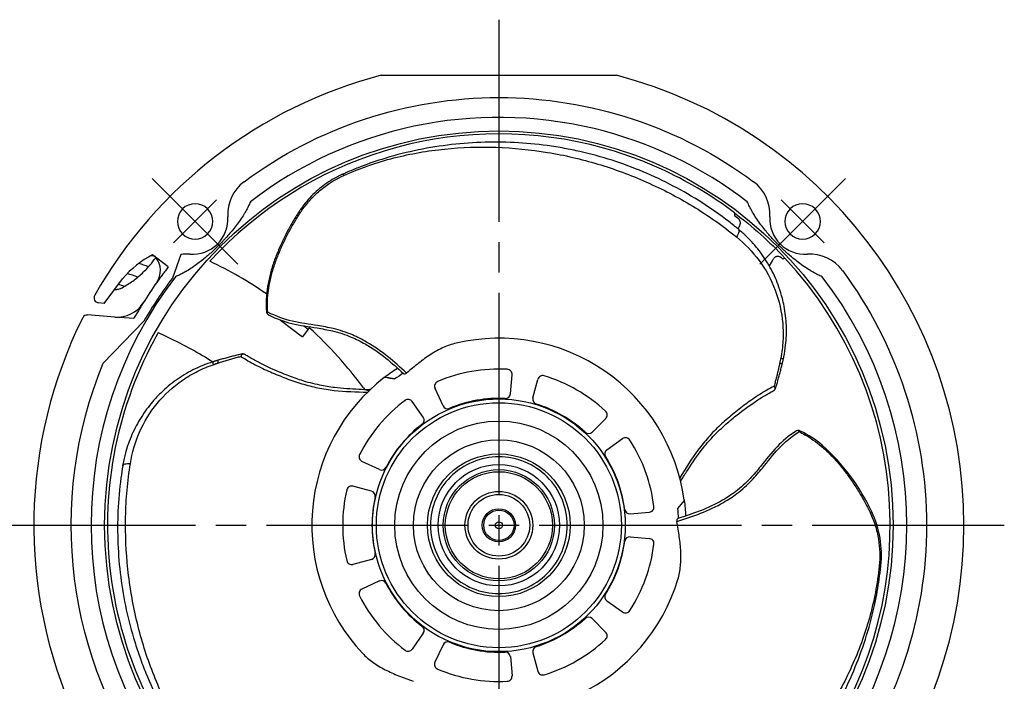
# Model space of a CAD drawing. Header units: millimetres. Extents: x 0 to 420, y 0 to 297.
# Tile 7 of 7: x 263 to 360, y 155 to 221. Entities that reach past the tile are written whole.
import ezdxf

# ---------------------------------------------------------------- set-up
doc = ezdxf.new("R2010")
doc.units = ezdxf.units.MM
doc.linetypes.add('CENTER', pattern=[27, 20, -2, 3, -2])

msp = doc.modelspace()

# ---------------------------------------------------------------- linework, layer by layer
at = {"color": 7, "linetype": 'CENTER'}
for p, q in [((310, 220.683), (310, 120.683)), ((284.19, 196.494), (275.705, 204.98)), ((335.809, 196.494), (344.294, 204.98)), ((282.069, 202.858), (277.826, 198.616)), ((342.173, 198.616), (337.93, 202.858)), ((277.298, 196.234), (275.754, 197.44)), ((273.881, 191.12), (272.022, 191.266)), ((260, 170.683), (360, 170.683))]:
    msp.add_line(p, q, dxfattribs=at)
at = {"color": 7}
for p, q in [((298.349, 215.183), (321.651, 215.183)), ((333.695, 201.001), (333.32, 201.29)), ((278.556, 197.458), (277.714, 195.135)), ((338.077, 196.995), (337.963, 197.116)), ((270.965, 192.63), (272.775, 195.067)), ((271.986, 194.004), (272.223, 194)), ((270.965, 192.63), (270.404, 192.684)), ((272.022, 191.266), (269.317, 191.479)), ((288.396, 190.979), (290.564, 189.315)), ((274.892, 190.874), (270.855, 186.719)), ((291.25, 190.21), (290.565, 189.314)), ((290.706, 190.404), (291.143, 190.069)), ((298.657, 185.298), (298.703, 185.334)), ((311.14, 183.671), (311.306, 185.565)), ((313.376, 183.275), (313.868, 185.112)), ((304.49, 182.498), (303.686, 184.222)), ((302.523, 181.365), (301.433, 182.921)), ((319.224, 179.899), (320.568, 181.243)), ((320.682, 178.158), (322.24, 179.249)), ((298.182, 176.192), (296.459, 176.996)), ((297.404, 174.059), (295.568, 174.55)), ((328.328, 173.2), (328.336, 173.141)), ((322.992, 171.813), (324.885, 171.979)), ((322.99, 169.543), (324.885, 169.377)), ((297.404, 167.306), (295.567, 166.814)), ((298.179, 165.172), (296.457, 164.368)), ((320.681, 163.197), (322.238, 162.107)), ((319.22, 161.459), (320.565, 160.114)), ((302.52, 159.999), (301.429, 158.441)), ((304.485, 158.862), (303.682, 157.14)), ((313.372, 158.082), (313.864, 156.246)), ((311.136, 157.69), (311.301, 155.795))]:
    msp.add_line(p, q, dxfattribs=at)
for radius in [38.995, 12.5, 12.118, 10.3, 8.446, 7.054, 6, 5.5, 5.3, 3.35, 3.05, 1.641, 1.5, 0.35]:
    msp.add_circle((310, 170.683), radius, dxfattribs=at)
for centre, radius, start, end in [((310, 170.683), 46, 104.67207, 150.36517), ((310, 170.683), 46, 284.67207, 75.32793), ((310, 170.683), 40.342, 76.5, 127.52901), ((310, 170.683), 40.342, 52.47087, 76.5), ((310, 170.683), 38.712, 76.5, 137.5962), ((287.186, 201.45), 4, 126.5586, 183.56923), ((332.814, 201.45), 4, 356.43077, 53.4414), ((279.948, 200.735), 1.75, 135, 315), ((279.948, 200.735), 1.75, 315, 135), ((340.052, 200.735), 1.75, 45, 225), ((340.052, 200.735), 1.75, 225, 45), ((279.7, 200.983), 3.5, 265.82081, 3.56923), ((340.3, 200.983), 3.5, 176.43077, 273.56923), ((338.123, 197.973), 0.628, 119.53713, 136.46457), ((280.382, 188.576), 10, 117.56875, 139.52481), ((275.673, 196.827), 0.5, 40.12189, 119.71248), ((274.526, 195.86), 2, 324.63522, 40.12189), ((279.154, 193.503), 4, 85.82081, 98.59927), ((264.223, 160.442), 40.208, 55.44351, 64.68665), ((310, 170.683), 38.712, 322.958, 43.05195), ((340.766, 193.497), 4, 36.5586, 93.56923), ((260.203, 154.325), 44.568, 70.13949, 71.44647), ((310, 170.683), 40.342, 142.47092, 217.52914), ((260.203, 154.325), 43.268, 70.9947, 72.45576), ((310, 170.683), 40.5, 142.86192, 150.09619), ((310, 170.683), 40.342, 322.4709, 37.52914), ((260.203, 154.325), 41.968, 72.29162, 73.17339), ((310, 170.683), 41.5, 144.63522, 148.01201), ((270.452, 193.182), 0.5, 150.36517, 264.5), ((272.257, 194.257), 3, 265.5, 328.01201), ((310, 170.683), 46, 153.50687, 255.32793), ((269.278, 190.98), 0.5, 85.5, 153.50687), ((264.223, 160.442), 40.208, 36.32825, 47.7628), ((310, 170.683), 18.5, 7.81824, 103.18541), ((310, 170.68), 15.45, 86.90374, 113.07913), ((310.808, 185.608), 0.5, 355, 86.90374), ((310, 170.683), 18.5, 127.81824, 223.18541), ((314.351, 184.983), 0.5, 73.07913, 164.99573), ((310, 170.68), 15.45, 46.90374, 73.07913), ((297.019, 184.557), 0.5, 216.32825, 313.0959), ((304.14, 184.433), 0.5, 113.07913, 204.99573), ((301.023, 182.635), 0.5, 35, 126.90374), ((310.003, 170.681), 12.55, 87.19578, 112.81468), ((310.642, 183.715), 0.5, 267.19578, 355), ((313.859, 183.146), 0.5, 164.99573, 252.81468), ((310, 170.68), 15.45, 126.90374, 153.07913), ((304.943, 182.71), 0.5, 204.99573, 292.81468), ((310.003, 170.678), 12.55, 47.19578, 72.81468), ((302.113, 181.078), 0.5, 307.19578, 35), ((320.214, 181.597), 0.5, 315, 46.90374), ((310.002, 170.683), 12.55, 127.19578, 152.81468), ((318.87, 180.253), 0.5, 227.19578, 315), ((322.527, 178.84), 0.5, 33.07913, 124.99573), ((339.619, 179.557), 0.5, 63.77084, 124.54619), ((335.091, 170.367), 10.745, 50.07565, 63.77084), ((310, 170.68), 15.45, 6.90374, 33.07913), ((328.332, 163.372), 20.459, 24.94169, 48.12578), ((296.67, 177.449), 0.5, 153.07913, 244.99573), ((320.969, 177.749), 0.5, 124.99573, 212.81468), ((310.001, 170.677), 12.55, 7.19578, 32.81468), ((298.394, 176.645), 0.5, 244.99573, 332.81468), ((295.439, 174.067), 0.5, 75, 166.90374), ((310, 170.68), 15.45, 166.90374, 193.07913), ((297.275, 173.576), 0.5, 347.19578, 75), ((310, 170.683), 12.55, 167.19578, 192.81468), ((324.842, 172.477), 0.5, 275, 6.90374), ((322.948, 172.311), 0.5, 187.19578, 275), ((337.913, 167.735), 9.932, 353.92325, 25.43018), ((322.946, 169.044), 0.5, 84.99573, 172.81468), ((309.999, 170.677), 12.55, 327.19578, 352.81468), ((310, 170.68), 15.45, 326.90374, 353.07913), ((324.841, 168.879), 0.5, 353.07913, 84.99573), ((297.275, 167.789), 0.5, 284.99573, 12.81468), ((295.438, 167.297), 0.5, 193.07913, 284.99573), ((298.39, 164.718), 0.5, 27.19578, 115), ((309.998, 170.683), 12.55, 207.19578, 232.81468), ((310, 170.683), 18.5, 247.81824, 343.18541), ((296.668, 163.915), 0.5, 115, 206.90374), ((310, 170.68), 15.45, 206.90374, 233.07913), ((320.968, 163.607), 0.5, 147.19578, 235), ((322.524, 162.517), 0.5, 235, 326.90374), ((309.997, 170.678), 12.55, 287.19578, 312.81468), ((318.866, 161.105), 0.5, 44.99573, 132.81468), ((302.11, 160.286), 0.5, 324.99573, 52.81468), ((320.211, 159.76), 0.5, 313.07913, 44.99573), ((304.939, 158.651), 0.5, 67.19578, 155), ((309.997, 170.681), 12.55, 247.19578, 272.81468), ((310, 170.68), 15.45, 286.90374, 313.07913), ((301.019, 158.728), 0.5, 233.07913, 324.99573), ((310.637, 157.646), 0.5, 4.99573, 92.81468), ((313.855, 158.212), 0.5, 107.19578, 195), ((349.585, 167.335), 27.25, 199.12608, 199.12616), ((304.135, 156.928), 0.5, 155, 246.90374), ((310, 170.68), 15.45, 246.90374, 273.07913), ((314.347, 156.376), 0.5, 195, 286.90374), ((310.803, 155.752), 0.5, 273.07913, 4.99573)]:
    msp.add_arc(centre, radius, start, end, dxfattribs=at)
at = {"color": 7, "linetype": 'CENTER'}
for centre, radius, start, end in [((361.202, 132.542), 105.341, 142.79763, 143.83625), ((341.111, 152.169), 77.699, 148.5735, 149.91397)]:
    msp.add_arc(centre, radius, start, end, dxfattribs=at)
at = {"color": 7}
for points, knots in [([(284.803, 204.663), (292.081, 210.059), (300.913, 212.985), (319.087, 212.985), (327.919, 210.059), (335.197, 204.663)], [0.0273231, 0.0273231, 0.0273231, 0.0273231, 0.5, 0.5, 0.9726777, 0.9726777, 0.9726777, 0.9726777]), ([(333.703, 199.958), (333.389, 200.216), (333.072, 200.468), (331.878, 201.387), (330.979, 202.018), (329.143, 203.193), (328.206, 203.736), (326.278, 204.748), (325.287, 205.214), (323.266, 206.061), (322.235, 206.442), (320.145, 207.112), (319.085, 207.402), (317.509, 207.759), (317, 207.864), (315.926, 208.06), (315.361, 208.15), (313.707, 208.375), (312.616, 208.475), (310.422, 208.582), (309.319, 208.587), (307.112, 208.503), (306.008, 208.413), (303.811, 208.138), (302.718, 207.953), (300.554, 207.488), (299.483, 207.209), (297.635, 206.628), (296.856, 206.351), (295.697, 205.894), (295.312, 205.734), (294.808, 205.515), (294.689, 205.463), (294.569, 205.41)], [16.811773, 16.811773, 16.811773, 16.811773, 18.080838, 18.080838, 21.544684, 21.544684, 25.058712, 25.058712, 28.671538, 28.671538, 32.343876, 32.343876, 36.040846, 36.040846, 37.79504, 37.79504, 39.73187, 39.73187, 43.443492, 43.443492, 47.193856, 47.193856, 50.96941, 50.96941, 54.749221, 54.749221, 58.48599, 58.48599, 61.198697, 61.198697, 62.55505, 62.55505, 62.977152, 62.977152, 62.977152, 62.977152]), ([(294.661, 205.277), (295.476, 205.64), (296.297, 205.967), (297.954, 206.546), (298.787, 206.797), (300.453, 207.223), (301.288, 207.4), (302.965, 207.693), (303.806, 207.808), (306.338, 208.065), (308.036, 208.12), (311.433, 208.006), (313.131, 207.838), (316.492, 207.285), (318.155, 206.899), (321.422, 205.919), (323.025, 205.325), (326.158, 203.938), (327.688, 203.145), (329.922, 201.793), (330.658, 201.313), (332.107, 200.295), (332.817, 199.758), (333.513, 199.194)], [0, 0, 0, 0, 0.0625, 0.0625, 0.125, 0.125, 0.1875, 0.1875, 0.25, 0.25, 0.375, 0.375, 0.5, 0.5, 0.625, 0.625, 0.75, 0.75, 0.875, 0.875, 0.9375, 0.9375, 1, 1, 1, 1]), ([(333.32, 201.583), (331.204, 203.18), (328.923, 204.559), (324.129, 206.822), (321.615, 207.707), (319.037, 208.326)], [0, 0, 0, 0, 0.5, 0.5, 1, 1, 1, 1]), ([(294.569, 205.409), (294.536, 205.395), (294.503, 205.38), (294.342, 205.306), (294.215, 205.245), (293.836, 205.051), (293.586, 204.909), (293.094, 204.602), (292.852, 204.436), (292.381, 204.08), (292.151, 203.89), (291.707, 203.488), (291.493, 203.276), (291.084, 202.832), (290.89, 202.601), (290.615, 202.243), (290.526, 202.121), (290.433, 201.988), (290.426, 201.977), (290.418, 201.967)], [62.977152, 62.977152, 62.977152, 62.977152, 63.093245, 63.093245, 63.541032, 63.541032, 64.436607, 64.436607, 65.332181, 65.332181, 66.227755, 66.227755, 67.123329, 67.123329, 68.018903, 68.018903, 68.46669, 68.46669, 68.505388, 68.505388, 68.505388, 68.505388]), ([(290.552, 201.864), (290.814, 202.24), (291.102, 202.602), (291.726, 203.28), (292.061, 203.597), (293.115, 204.463), (293.88, 204.927), (294.661, 205.277)], [0, 0, 0, 0, 0.25, 0.25, 0.5, 0.5, 1, 1, 1, 1]), ([(294.569, 205.41), (294.569, 205.41), (294.569, 205.41), (294.569, 205.41), (294.579, 205.414), (294.6, 205.404), (294.643, 205.343), (294.657, 205.301), (294.661, 205.277), (294.661, 205.277), (294.661, 205.277), (294.661, 205.277)], [-0.000255, -0.000255, -0.000255, -0.000255, -0.000044, -0.000044, -0.000044, 0.499956, 0.499956, 0.999956, 0.999956, 0.999956, 1.000211, 1.000211, 1.000211, 1.000211]), ([(285.425, 202.676), (285.393, 202.6), (285.327, 202.446), (285.217, 202.218), (285.1, 201.99), (284.973, 201.76), (284.838, 201.529), (284.624, 201.182), (284.323, 200.735), (283.922, 200.196), (283.515, 199.693), (283.164, 199.288), (282.884, 198.98), (282.671, 198.753), (282.46, 198.533), (282.318, 198.391), (282.247, 198.321)], [0, 0, 0, 0, 0.047952, 0.096704, 0.146285, 0.196722, 0.248043, 0.300271, 0.430373, 0.555001, 0.677495, 0.786841, 0.842549, 0.896476, 0.948871, 1, 1, 1, 1]), ([(337.667, 198.406), (337.626, 198.447), (337.543, 198.531), (337.419, 198.659), (337.294, 198.79), (337.169, 198.923), (336.968, 199.141), (336.689, 199.455), (336.314, 199.9), (335.915, 200.408), (335.562, 200.903), (335.272, 201.347), (335.027, 201.755), (334.788, 202.195), (334.645, 202.518), (334.575, 202.676)], [0, 0, 0, 0, 0.030885, 0.062187, 0.093964, 0.126272, 0.159164, 0.25228, 0.354104, 0.481665, 0.618582, 0.704991, 0.790951, 0.897899, 1, 1, 1, 1]), ([(290.418, 201.966), (290.359, 201.881), (290.301, 201.795), (290.013, 201.366), (289.795, 201.016), (289.378, 200.309), (289.18, 199.951), (288.804, 199.228), (288.626, 198.862), (288.289, 198.122), (288.13, 197.748), (287.834, 196.99), (287.698, 196.606), (287.456, 195.826), (287.35, 195.431), (287.218, 194.829), (287.179, 194.628), (287.144, 194.425), (287.144, 194.424), (287.144, 194.424)], [68.505388, 68.505388, 68.505388, 68.505388, 68.816958, 68.816958, 70.060093, 70.060093, 71.303228, 71.303228, 72.546363, 72.546363, 73.789497, 73.789497, 75.032632, 75.032632, 76.275767, 76.275767, 76.897334, 76.897334, 76.897859, 76.897859, 76.897859, 76.897859]), ([(287.278, 194.386), (287.278, 194.386), (287.278, 194.386), (287.313, 194.586), (287.353, 194.785), (287.487, 195.379), (287.594, 195.769), (287.837, 196.54), (287.973, 196.92), (288.269, 197.671), (288.428, 198.043), (288.765, 198.777), (288.943, 199.141), (289.319, 199.86), (289.516, 200.216), (289.931, 200.919), (290.149, 201.266), (290.435, 201.694), (290.493, 201.779), (290.552, 201.864)], [68.505326, 68.505326, 68.505326, 68.505326, 68.50585, 68.50585, 69.127418, 69.127418, 70.370552, 70.370552, 71.613687, 71.613687, 72.856822, 72.856822, 74.099957, 74.099957, 75.343092, 75.343092, 76.586226, 76.586226, 76.897859, 76.897859, 76.897859, 76.897859]), ([(290.418, 201.966), (290.417, 201.964), (290.43, 201.948), (290.494, 201.9), (290.533, 201.875), (290.552, 201.864)], [0, 0, 0, 0, 0.5, 0.5, 1, 1, 1, 1]), ([(333.32, 201.583), (333.321, 201.533), (333.324, 201.432), (333.321, 201.338), (333.32, 201.29)], [0, 0, 0, 0, 0.498297, 1, 1, 1, 1]), ([(333.841, 200.387), (333.891, 200.491), (333.903, 200.609), (333.849, 200.831), (333.785, 200.93), (333.695, 201.001)], [0, 0, 0, 0, 0.5, 0.5, 1, 1, 1, 1]), ([(333.703, 199.958), (333.757, 199.914), (333.775, 199.814), (333.705, 199.531), (333.618, 199.354), (333.513, 199.194)], [0, 0, 0, 0, 0.5, 0.5, 1, 1, 1, 1]), ([(338.14, 187.103), (338.148, 187.14), (338.157, 187.178), (338.175, 187.262), (338.184, 187.308), (338.268, 187.727), (338.327, 188.105), (338.44, 189.127), (338.464, 189.778), (338.412, 191.076), (338.338, 191.723), (338.167, 192.617), (338.111, 192.869), (337.952, 193.495), (337.839, 193.867), (337.496, 194.841), (337.237, 195.433), (336.634, 196.57), (336.291, 197.115), (335.531, 198.147), (335.112, 198.634), (334.389, 199.361), (334.101, 199.625), (333.786, 199.889), (333.768, 199.905), (333.734, 199.933), (333.718, 199.946), (333.703, 199.958)], [3.149296, 3.149296, 3.149296, 3.149296, 3.261494, 3.261494, 3.400199, 3.400199, 4.509839, 4.509839, 6.377561, 6.377561, 8.218672, 8.218672, 8.948399, 8.948399, 10.041484, 10.041484, 11.859471, 11.859471, 13.687151, 13.687151, 15.537058, 15.537058, 16.681288, 16.681288, 16.752803, 16.752803, 16.811773, 16.811773, 16.811773, 16.811773]), ([(333.513, 199.194), (334.336, 198.526), (335.093, 197.746), (336.395, 195.984), (336.938, 194.999), (337.735, 192.89), (337.987, 191.766), (338.123, 190.055), (338.13, 189.482), (338.065, 188.341), (337.992, 187.773), (337.882, 187.21)], [0, 0, 0, 0, 0.25, 0.25, 0.5, 0.5, 0.75, 0.75, 0.875, 0.875, 1, 1, 1, 1]), ([(282.247, 198.321), (282.204, 198.278), (282.117, 198.192), (281.984, 198.064), (281.848, 197.935), (281.709, 197.805), (281.567, 197.674), (281.421, 197.543), (281.175, 197.327), (280.817, 197.026), (280.338, 196.647), (279.824, 196.274), (279.328, 195.947), (278.861, 195.672), (278.436, 195.447), (278.149, 195.32), (278.007, 195.258)], [0, 0, 0, 0, 0.032118, 0.064807, 0.098133, 0.132156, 0.166933, 0.202519, 0.238966, 0.346317, 0.463654, 0.587274, 0.714417, 0.812892, 0.908027, 1, 1, 1, 1]), ([(341.993, 195.258), (341.917, 195.29), (341.765, 195.356), (341.539, 195.464), (341.31, 195.581), (341.081, 195.708), (340.717, 195.92), (340.235, 196.231), (339.647, 196.657), (339.1, 197.092), (338.666, 197.464), (338.342, 197.757), (338.109, 197.975), (337.884, 198.19), (337.739, 198.334), (337.667, 198.406)], [0, 0, 0, 0, 0.047839, 0.096627, 0.146392, 0.197161, 0.24896, 0.390603, 0.527915, 0.661309, 0.780304, 0.838026, 0.893706, 0.947603, 1, 1, 1, 1]), ([(272.618, 194.098), (272.972, 194.306), (273.681, 194.723), (274.635, 195.507), (275.441, 196.31), (275.868, 196.894), (276.052, 197.146)], [0, 0, 0, 0, 0.265906, 0.531871, 0.797778, 1, 1, 1, 1]), ([(337.963, 197.116), (337.949, 197.13), (337.92, 197.158), (337.872, 197.194), (337.821, 197.223), (337.748, 197.254), (337.652, 197.276), (337.534, 197.276), (337.421, 197.249), (337.318, 197.196), (337.227, 197.122), (337.184, 197.056), (337.163, 197.023)], [0, 0, 0, 0, 0.065073, 0.128498, 0.191176, 0.25404, 0.380818, 0.506806, 0.627684, 0.75092, 0.875983, 1, 1, 1, 1]), ([(338.077, 196.995), (338.117, 197.018), (338.186, 197.057), (338.258, 197.094), (338.288, 197.11)], [0, 0, 0, 0, 0.585279, 1, 1, 1, 1]), ([(282.607, 196.196), (282.609, 196.198), (282.615, 196.202), (282.62, 196.2), (282.623, 196.199)], [0, 0, 0, 0, 0.495772, 1, 1, 1, 1]), ([(343.979, 195.88), (349.376, 188.603), (352.302, 179.771), (352.302, 161.596), (349.376, 152.764), (343.979, 145.487)], [0.0273224, 0.0273224, 0.0273224, 0.0273224, 0.5, 0.5, 0.9726776, 0.9726776, 0.9726776, 0.9726776]), ([(287.144, 194.424), (287.133, 194.357), (287.122, 194.291), (287.096, 194.117), (287.081, 194.01), (287.054, 193.796), (287.042, 193.688), (287.022, 193.473), (287.013, 193.365), (286.999, 193.148), (286.993, 193.04), (286.986, 192.823), (286.983, 192.714), (286.983, 192.55), (286.983, 192.496), (286.984, 192.437), (286.984, 192.432), (286.984, 192.427)], [76.897859, 76.897859, 76.897859, 76.897859, 77.102453, 77.102453, 77.427396, 77.427396, 77.752339, 77.752339, 78.077282, 78.077282, 78.402226, 78.402226, 78.727169, 78.727169, 78.889641, 78.889641, 78.903681, 78.903681, 78.903681, 78.903681]), ([(287.144, 194.424), (287.143, 194.42), (287.157, 194.411), (287.214, 194.395), (287.252, 194.388), (287.278, 194.386)], [0, 0, 0, 0, 0.5, 0.5, 1, 1, 1, 1]), ([(286.984, 192.427), (286.984, 192.425), (286.996, 192.423), (287.047, 192.42), (287.081, 192.42), (287.106, 192.421)], [0, 0, 0, 0, 0.5, 0.5, 1, 1, 1, 1]), ([(286.984, 192.427), (286.984, 192.396), (286.985, 192.364), (286.987, 192.283), (286.988, 192.233), (286.992, 192.133), (286.994, 192.083), (286.999, 191.982), (287.002, 191.932), (287.006, 191.875), (287.007, 191.868), (287.007, 191.861)], [78.9036813, 78.9036813, 78.9036813, 78.9036813, 78.9975836, 78.9975836, 79.1467225, 79.1467225, 79.2958614, 79.2958614, 79.4450003, 79.4450003, 79.4664657, 79.4664657, 79.4664657, 79.4664657]), ([(287.061, 191.668), (287.07, 191.652), (287.089, 191.618), (287.124, 191.571), (287.166, 191.528), (287.22, 191.484), (287.262, 191.461), (287.288, 191.447)], [0, 0, 0, 0, 0.155333, 0.333841, 0.536169, 0.716413, 1, 1, 1, 1]), ([(300.872, 185.735), (300.254, 186.287), (299.642, 186.856), (298.339, 187.899), (297.651, 188.382), (296.466, 189.064), (295.994, 189.302), (295.205, 189.638), (294.895, 189.755), (294.266, 189.961), (293.947, 190.051), (293.108, 190.251), (292.587, 190.342), (291.229, 190.563), (290.389, 190.674), (288.724, 191.057), (287.916, 191.376), (287.15, 191.75), (287.142, 191.754), (287.134, 191.758)], [-0.028094, -0.028094, -0.028094, -0.028094, 2.507518, 2.507518, 5.044384, 5.044384, 6.629926, 6.629926, 7.620889, 7.620889, 8.611852, 8.611852, 10.197394, 10.197394, 12.73426, 12.73426, 15.350403, 15.350403, 15.378497, 15.378497, 15.378497, 15.378497]), ([(287.288, 191.447), (287.988, 191.114), (288.738, 190.824), (290.342, 190.444), (291.183, 190.329), (292.533, 190.109), (293.049, 190.019), (293.87, 189.826), (294.182, 189.74), (294.796, 189.541), (295.098, 189.428), (295.87, 189.102), (296.332, 188.87), (297.496, 188.204), (298.173, 187.73), (299.419, 186.734), (299.992, 186.211), (300.568, 185.693)], [0.286485, 0.286485, 0.286485, 0.286485, 2.616143, 2.616143, 5.15301, 5.15301, 6.738551, 6.738551, 7.729514, 7.729514, 8.720478, 8.720478, 10.306019, 10.306019, 12.842885, 12.842885, 15.217556, 15.217556, 15.217556, 15.217556]), ([(276.304, 189.741), (276.151, 189.471), (276.002, 189.2), (275.856, 188.927), (273.968, 185.393), (272.633, 181.564), (271.197, 173.679), (271.096, 169.625), (272.137, 161.679), (273.28, 157.788), (276.699, 150.54), (278.976, 147.184), (281.712, 144.256)], [-0.019313, -0.019313, -0.019313, -0.019313, 0, 0, 0, 0.25, 0.25, 0.5, 0.5, 0.75, 0.75, 1, 1, 1, 1]), ([(276.304, 189.741), (276.58, 189.608), (276.856, 189.474), (277.132, 189.341), (277.977, 188.932), (279.539, 188.177), (281.034, 187.287), (281.69, 186.837)], [-0.1381218, -0.1381218, -0.1381218, -0.1381218, 0, 0, 0, 0.423435, 0.7818828, 0.7818828, 0.7818828, 0.7818828]), ([(305.78, 188.696), (305.344, 188.593), (304.919, 188.445), (304.083, 188.068), (303.67, 187.839), (302.852, 187.314), (302.455, 187.023), (301.864, 186.556), (301.668, 186.396), (301.271, 186.07), (301.069, 185.905), (300.872, 185.735)], [0, 0, 0, 0, 0.25, 0.25, 0.5, 0.5, 0.75, 0.75, 0.875, 0.875, 1, 1, 1, 1]), ([(284.547, 187.61), (284.434, 187.584), (284.32, 187.557), (284.059, 187.494), (283.912, 187.458), (283.617, 187.384), (283.47, 187.346), (283.177, 187.269), (283.03, 187.23), (282.738, 187.149), (282.592, 187.108), (282.373, 187.045), (282.3, 187.024), (282.221, 187), (282.215, 186.998), (282.209, 186.996)], [0.21602, 0.21602, 0.21602, 0.21602, 0.564165, 0.564165, 1.018698, 1.018698, 1.473231, 1.473231, 1.927764, 1.927764, 2.382297, 2.382297, 2.609564, 2.609564, 2.629204, 2.629204, 2.629204, 2.629204]), ([(282.244, 186.732), (282.25, 186.734), (282.257, 186.736), (282.336, 186.761), (282.408, 186.784), (282.626, 186.853), (282.772, 186.898), (283.064, 186.986), (283.211, 187.03), (283.507, 187.116), (283.655, 187.159), (283.951, 187.243), (284.099, 187.284), (284.325, 187.346), (284.402, 187.367), (284.479, 187.387)], [0.327598, 0.327598, 0.327598, 0.327598, 0.347237, 0.347237, 0.574504, 0.574504, 1.029037, 1.029037, 1.48357, 1.48357, 1.938104, 1.938104, 2.392637, 2.392637, 2.629204, 2.629204, 2.629204, 2.629204]), ([(284.648, 187.623), (284.639, 187.616), (284.619, 187.601), (284.589, 187.57), (284.556, 187.527), (284.519, 187.467), (284.493, 187.416), (284.479, 187.387)], [0, 0, 0, 0, 0.153984, 0.320376, 0.499621, 0.720911, 1, 1, 1, 1]), ([(284.479, 187.387), (284.934, 187.095), (285.41, 186.819), (286.389, 186.306), (286.892, 186.071), (287.908, 185.625), (288.422, 185.416), (289.456, 185.026), (289.978, 184.846), (291.03, 184.528), (291.561, 184.39), (292.631, 184.169), (293.17, 184.086), (294.795, 183.902), (295.894, 183.866), (296.997, 183.842)], [0, 0, 0, 0, 0.125, 0.125, 0.25, 0.25, 0.375, 0.375, 0.5, 0.5, 0.625, 0.625, 0.75, 0.75, 1, 1, 1, 1]), ([(284.924, 187.548), (284.904, 187.56), (284.866, 187.581), (284.805, 187.603), (284.749, 187.616), (284.697, 187.623), (284.664, 187.623), (284.649, 187.623)], [0, 0, 0, 0, 0.245904, 0.469086, 0.669288, 0.846291, 1, 1, 1, 1]), ([(285.832, 187.003), (285.756, 187.047), (285.576, 187.148), (285.271, 187.329), (285.049, 187.47), (284.924, 187.548)], [0, 0, 0, 0, 0.247824, 0.580457, 1, 1, 1, 1]), ([(337.882, 187.21), (337.879, 187.194), (337.876, 187.178), (337.867, 187.133), (337.861, 187.103), (337.849, 187.044), (337.843, 187.015), (337.831, 186.956), (337.825, 186.926), (337.812, 186.868), (337.806, 186.838), (337.794, 186.779), (337.788, 186.75), (337.78, 186.712), (337.778, 186.705), (337.776, 186.697)], [2.6292045, 2.6292045, 2.6292045, 2.6292045, 2.6778036, 2.6778036, 2.7672701, 2.7672701, 2.8567366, 2.8567366, 2.9462031, 2.9462031, 3.0356695, 3.0356695, 3.125136, 3.125136, 3.1492959, 3.1492959, 3.1492959, 3.1492959]), ([(338.14, 187.103), (338.143, 187.116), (338.121, 187.133), (338.028, 187.172), (337.958, 187.192), (337.882, 187.21)], [0, 0, 0, 0, 0.5, 0.5, 1, 1, 1, 1]), ([(338.023, 186.595), (338.025, 186.603), (338.027, 186.611), (338.036, 186.647), (338.043, 186.677), (338.056, 186.735), (338.063, 186.764), (338.077, 186.822), (338.083, 186.851), (338.097, 186.91), (338.103, 186.939), (338.117, 186.997), (338.123, 187.026), (338.133, 187.071), (338.137, 187.087), (338.14, 187.103)], [2.6292043, 2.6292043, 2.6292043, 2.6292043, 2.6533644, 2.6533644, 2.7428309, 2.7428309, 2.8322974, 2.8322974, 2.9217639, 2.9217639, 3.0112304, 3.0112304, 3.1006969, 3.1006969, 3.1492959, 3.1492959, 3.1492959, 3.1492959]), ([(281.71, 186.844), (281.674, 186.832), (281.637, 186.82), (281.555, 186.794), (281.51, 186.779), (281.105, 186.642), (280.749, 186.505), (279.807, 186.092), (279.231, 185.786), (278.133, 185.093), (277.61, 184.705), (276.922, 184.11), (276.731, 183.935), (276.268, 183.484), (276.003, 183.201), (275.33, 182.417), (274.948, 181.896), (274.264, 180.806), (273.964, 180.237), (273.45, 179.062), (273.238, 178.456), (272.97, 177.466), (272.885, 177.085), (272.814, 176.68), (272.81, 176.656), (272.802, 176.612), (272.799, 176.592), (272.796, 176.573)], [3.149296, 3.149296, 3.149296, 3.149296, 3.261494, 3.261494, 3.400199, 3.400199, 4.509839, 4.509839, 6.377561, 6.377561, 8.218672, 8.218672, 8.948399, 8.948399, 10.041484, 10.041484, 11.859471, 11.859471, 13.687151, 13.687151, 15.537058, 15.537058, 16.681288, 16.681288, 16.752803, 16.752803, 16.811773, 16.811773, 16.811773, 16.811773]), ([(273.553, 176.791), (273.72, 177.837), (274.016, 178.883), (274.892, 180.891), (275.473, 181.854), (276.901, 183.599), (277.748, 184.379), (279.162, 185.353), (279.655, 185.645), (280.676, 186.159), (281.204, 186.38), (281.746, 186.566)], [0, 0, 0, 0, 0.25, 0.25, 0.5, 0.5, 0.75, 0.75, 0.875, 0.875, 1, 1, 1, 1]), ([(281.71, 186.844), (281.698, 186.84), (281.693, 186.812), (281.707, 186.712), (281.724, 186.641), (281.746, 186.566)], [0, 0, 0, 0, 0.5, 0.5, 1, 1, 1, 1]), ([(282.209, 186.996), (282.201, 186.994), (282.193, 186.992), (282.157, 186.981), (282.128, 186.972), (282.071, 186.955), (282.042, 186.946), (281.985, 186.929), (281.956, 186.92), (281.899, 186.903), (281.871, 186.894), (281.814, 186.876), (281.785, 186.867), (281.741, 186.853), (281.725, 186.849), (281.71, 186.844)], [2.6292043, 2.6292043, 2.6292043, 2.6292043, 2.6533644, 2.6533644, 2.7428309, 2.7428309, 2.8322974, 2.8322974, 2.9217639, 2.9217639, 3.0112304, 3.0112304, 3.1006969, 3.1006969, 3.1492959, 3.1492959, 3.1492959, 3.1492959]), ([(281.746, 186.566), (281.762, 186.571), (281.777, 186.577), (281.821, 186.592), (281.85, 186.601), (281.907, 186.621), (281.935, 186.63), (281.992, 186.649), (282.021, 186.659), (282.078, 186.677), (282.106, 186.687), (282.164, 186.706), (282.192, 186.715), (282.229, 186.727), (282.236, 186.729), (282.244, 186.732)], [2.6292045, 2.6292045, 2.6292045, 2.6292045, 2.6778036, 2.6778036, 2.7672701, 2.7672701, 2.8567366, 2.8567366, 2.9462031, 2.9462031, 3.0356695, 3.0356695, 3.125136, 3.125136, 3.1492959, 3.1492959, 3.1492959, 3.1492959]), ([(282.209, 186.996), (282.198, 186.993), (282.194, 186.967), (282.207, 186.871), (282.223, 186.803), (282.244, 186.732)], [0, 0, 0, 0, 0.5, 0.5, 1, 1, 1, 1]), ([(297.238, 184.076), (296.877, 184.087), (296.516, 184.099), (295.344, 184.147), (294.541, 184.2), (293.252, 184.36), (292.762, 184.439), (291.972, 184.604), (291.67, 184.676), (291.068, 184.837), (290.769, 184.926), (289.993, 185.173), (289.521, 185.342), (288.303, 185.813), (287.563, 186.132), (286.5, 186.644), (286.164, 186.818), (285.837, 187.001)], [1.448175, 1.448175, 1.448175, 1.448175, 2.532309, 2.532309, 4.987881, 4.987881, 6.522614, 6.522614, 7.481822, 7.481822, 8.44103, 8.44103, 9.975762, 9.975762, 12.431335, 12.431335, 13.620637, 13.620637, 13.620637, 13.620637]), ([(337.776, 186.697), (337.775, 186.69), (337.773, 186.684), (337.756, 186.603), (337.74, 186.528), (337.69, 186.305), (337.656, 186.156), (337.587, 185.859), (337.551, 185.71), (337.478, 185.411), (337.441, 185.261), (337.365, 184.962), (337.327, 184.814), (337.268, 184.588), (337.247, 184.511), (337.227, 184.433)], [0.327598, 0.327598, 0.327598, 0.327598, 0.347237, 0.347237, 0.574504, 0.574504, 1.029037, 1.029037, 1.48357, 1.48357, 1.938104, 1.938104, 2.392637, 2.392637, 2.629204, 2.629204, 2.629204, 2.629204]), ([(337.386, 184.263), (337.419, 184.374), (337.453, 184.486), (337.529, 184.743), (337.571, 184.889), (337.654, 185.181), (337.695, 185.327), (337.775, 185.62), (337.814, 185.766), (337.891, 186.06), (337.928, 186.207), (337.983, 186.428), (338.001, 186.502), (338.02, 186.582), (338.022, 186.588), (338.023, 186.595)], [0.21602, 0.21602, 0.21602, 0.21602, 0.564165, 0.564165, 1.018698, 1.018698, 1.473231, 1.473231, 1.927764, 1.927764, 2.382297, 2.382297, 2.609564, 2.609564, 2.629204, 2.629204, 2.629204, 2.629204]), ([(338.023, 186.595), (338.026, 186.606), (338.005, 186.622), (337.916, 186.659), (337.848, 186.679), (337.776, 186.697)], [0, 0, 0, 0, 0.5, 0.5, 1, 1, 1, 1]), ([(299.719, 185.16), (299.563, 185.184), (299.42, 185.205), (299.165, 185.241), (299.052, 185.257), (298.865, 185.282), (298.792, 185.29), (298.69, 185.3), (298.661, 185.301), (298.657, 185.298)], [0, 0, 0, 0, 0.25, 0.25, 0.5, 0.5, 0.75, 0.75, 1, 1, 1, 1]), ([(300.568, 185.693), (300.597, 185.667), (300.647, 185.656), (300.759, 185.669), (300.823, 185.694), (300.871, 185.735)], [0, 0, 0, 0, 0.5, 0.5, 1, 1, 1, 1]), ([(337.227, 184.433), (336.746, 184.186), (336.269, 183.911), (335.336, 183.32), (334.88, 183.001), (333.985, 182.344), (333.547, 182.004), (332.693, 181.303), (332.276, 180.942), (331.474, 180.189), (331.09, 179.799), (330.364, 178.983), (330.022, 178.557), (329.05, 177.242), (328.47, 176.308), (327.897, 175.365)], [0, 0, 0, 0, 0.125, 0.125, 0.25, 0.25, 0.375, 0.375, 0.5, 0.5, 0.625, 0.625, 0.75, 0.75, 1, 1, 1, 1]), ([(337.143, 183.967), (337.163, 183.979), (337.201, 184.001), (337.25, 184.043), (337.29, 184.085), (337.321, 184.127), (337.338, 184.155), (337.346, 184.168)], [0, 0, 0, 0, 0.245904, 0.469086, 0.669288, 0.846291, 1, 1, 1, 1]), ([(337.346, 184.168), (337.345, 184.18), (337.342, 184.205), (337.329, 184.247), (337.309, 184.296), (337.276, 184.359), (337.244, 184.407), (337.227, 184.433)], [0, 0, 0, 0, 0.1539838, 0.3203755, 0.4996212, 0.7209111, 1, 1, 1, 1]), ([(327.979, 175.039), (328.169, 175.347), (328.36, 175.653), (328.988, 176.644), (329.435, 177.313), (330.219, 178.349), (330.532, 178.735), (331.07, 179.336), (331.283, 179.562), (331.723, 180.002), (331.95, 180.217), (332.552, 180.765), (332.934, 181.09), (333.951, 181.908), (334.598, 182.39), (335.573, 183.054), (335.891, 183.258), (336.213, 183.45)], [1.448175, 1.448175, 1.448175, 1.448175, 2.532309, 2.532309, 4.987881, 4.987881, 6.522614, 6.522614, 7.481822, 7.481822, 8.44103, 8.44103, 9.975762, 9.975762, 12.431335, 12.431335, 13.620637, 13.620637, 13.620637, 13.620637]), ([(336.217, 183.453), (336.293, 183.498), (336.471, 183.603), (336.78, 183.776), (337.013, 183.899), (337.143, 183.967)], [0, 0, 0, 0, 0.247824, 0.580457, 1, 1, 1, 1]), ([(327.6, 171.063), (328.386, 171.322), (329.185, 171.567), (330.74, 172.174), (331.502, 172.529), (332.685, 173.214), (333.127, 173.503), (333.813, 174.019), (334.069, 174.229), (334.562, 174.67), (334.799, 174.902), (335.392, 175.528), (335.731, 175.935), (336.602, 177), (337.118, 177.671), (338.282, 178.922), (338.963, 179.462), (339.669, 179.939), (339.677, 179.944), (339.684, 179.949)], [-0.028094, -0.028094, -0.028094, -0.028094, 2.507518, 2.507518, 5.044384, 5.044384, 6.629926, 6.629926, 7.620889, 7.620889, 8.611852, 8.611852, 10.197394, 10.197394, 12.73426, 12.73426, 15.350403, 15.350403, 15.378497, 15.378497, 15.378497, 15.378497]), ([(339.336, 179.969), (338.698, 179.53), (338.072, 179.025), (336.942, 177.827), (336.422, 177.156), (335.556, 176.097), (335.221, 175.695), (334.643, 175.081), (334.413, 174.854), (333.933, 174.422), (333.684, 174.216), (333.016, 173.711), (332.584, 173.426), (331.426, 172.752), (330.676, 172.403), (329.191, 171.821), (328.451, 171.587), (327.715, 171.347)], [0.289719, 0.289719, 0.289719, 0.289719, 2.616143, 2.616143, 5.15301, 5.15301, 6.738551, 6.738551, 7.729514, 7.729514, 8.720478, 8.720478, 10.306019, 10.306019, 12.842885, 12.842885, 15.217556, 15.217556, 15.217556, 15.217556]), ([(340.339, 179.744), (340.337, 179.745), (340.329, 179.735), (340.301, 179.693), (340.284, 179.663), (340.272, 179.641)], [0, 0, 0, 0, 0.5, 0.5, 1, 1, 1, 1]), ([(341.988, 178.606), (341.984, 178.61), (341.97, 178.602), (341.928, 178.561), (341.903, 178.531), (341.888, 178.51)], [0, 0, 0, 0, 0.5, 0.5, 1, 1, 1, 1]), ([(341.888, 178.51), (341.888, 178.51), (341.888, 178.51), (342.044, 178.38), (342.196, 178.245), (342.643, 177.833), (342.928, 177.545), (343.474, 176.949), (343.735, 176.641), (344.238, 176.009), (344.48, 175.685), (344.947, 175.026), (345.173, 174.69), (345.609, 174.006), (345.818, 173.657), (346.219, 172.946), (346.411, 172.583), (346.638, 172.121), (346.683, 172.028), (346.727, 171.935)], [68.505326, 68.505326, 68.505326, 68.505326, 68.50585, 68.50585, 69.127418, 69.127418, 70.370552, 70.370552, 71.613687, 71.613687, 72.856822, 72.856822, 74.099957, 74.099957, 75.343092, 75.343092, 76.586226, 76.586226, 76.897859, 76.897859, 76.897859, 76.897859]), ([(303.238, 170.683), (303.238, 172.477), (303.95, 174.197), (306.487, 176.733), (308.207, 177.445), (311.793, 177.445), (313.513, 176.733), (316.05, 174.197), (316.762, 172.477), (316.762, 168.89), (316.05, 167.17), (313.513, 164.634), (311.793, 163.921), (308.207, 163.921), (306.487, 164.634), (303.95, 167.17), (303.238, 168.89), (303.238, 170.683)], [0, 0, 0, 0, 0.125, 0.125, 0.25, 0.25, 0.375, 0.375, 0.5, 0.5, 0.625, 0.625, 0.75, 0.75, 0.875, 0.875, 1, 1, 1, 1]), ([(272.796, 176.573), (272.729, 176.172), (272.669, 175.772), (272.47, 174.279), (272.373, 173.184), (272.274, 171.007), (272.273, 169.923), (272.36, 167.748), (272.452, 166.657), (272.729, 164.483), (272.915, 163.4), (273.379, 161.254), (273.658, 160.191), (274.137, 158.648), (274.301, 158.155), (274.668, 157.127), (274.872, 156.592), (275.504, 155.048), (275.963, 154.053), (276.968, 152.1), (277.515, 151.142), (278.691, 149.272), (279.321, 148.361), (280.658, 146.596), (281.364, 145.742), (282.849, 144.101), (283.626, 143.313), (285.054, 142.002), (285.682, 141.467), (286.658, 140.692), (286.989, 140.438), (287.43, 140.111), (287.536, 140.033), (287.642, 139.957)], [16.811773, 16.811773, 16.811773, 16.811773, 18.080838, 18.080838, 21.544684, 21.544684, 25.058712, 25.058712, 28.671538, 28.671538, 32.343876, 32.343876, 36.040846, 36.040846, 37.79504, 37.79504, 39.73187, 39.73187, 43.443492, 43.443492, 47.193856, 47.193856, 50.96941, 50.96941, 54.749221, 54.749221, 58.48599, 58.48599, 61.198697, 61.198697, 62.55505, 62.55505, 62.977152, 62.977152, 62.977152, 62.977152]), ([(272.796, 176.573), (272.807, 176.642), (272.885, 176.708), (273.165, 176.789), (273.362, 176.802), (273.553, 176.791)], [0, 0, 0, 0, 0.5, 0.5, 1, 1, 1, 1]), ([(287.711, 140.103), (286.989, 140.627), (286.294, 141.174), (284.964, 142.32), (284.332, 142.916), (283.129, 144.146), (282.559, 144.78), (281.467, 146.086), (280.946, 146.757), (279.457, 148.82), (278.561, 150.265), (276.961, 153.263), (276.258, 154.817), (275.056, 158.005), (274.559, 159.638), (273.774, 162.957), (273.487, 164.642), (273.122, 168.05), (273.044, 169.771), (273.098, 172.381), (273.145, 173.259), (273.302, 175.023), (273.413, 175.906), (273.553, 176.791)], [0, 0, 0, 0, 0.0625, 0.0625, 0.125, 0.125, 0.1875, 0.1875, 0.25, 0.25, 0.375, 0.375, 0.5, 0.5, 0.625, 0.625, 0.75, 0.75, 0.875, 0.875, 0.9375, 0.9375, 1, 1, 1, 1]), ([(346.883, 172), (346.881, 172.003), (346.861, 171.999), (346.787, 171.968), (346.746, 171.947), (346.727, 171.935)], [0, 0, 0, 0, 0.5, 0.5, 1, 1, 1, 1]), ([(346.727, 171.935), (346.922, 171.52), (347.092, 171.09), (347.367, 170.21), (347.473, 169.762), (347.696, 168.416), (347.716, 167.521), (347.628, 166.67)], [0, 0, 0, 0, 0.25, 0.25, 0.5, 0.5, 1, 1, 1, 1]), ([(327.715, 171.347), (327.677, 171.335), (327.643, 171.297), (327.598, 171.193), (327.588, 171.126), (327.6, 171.063)], [0, 0, 0, 0, 0.5, 0.5, 1, 1, 1, 1]), ([(327.709, 165.332), (327.839, 165.76), (327.922, 166.203), (328.014, 167.116), (328.022, 167.588), (327.976, 168.558), (327.923, 169.048), (327.814, 169.793), (327.774, 170.043), (327.689, 170.549), (327.648, 170.806), (327.6, 171.063)], [0, 0, 0, 0, 0.25, 0.25, 0.5, 0.5, 0.75, 0.75, 0.875, 0.875, 1, 1, 1, 1]), ([(347.628, 166.67), (347.536, 165.783), (347.408, 164.908), (347.081, 163.184), (346.882, 162.338), (346.418, 160.681), (346.153, 159.87), (345.569, 158.271), (345.248, 157.485), (344.205, 155.164), (343.403, 153.666), (341.606, 150.781), (340.612, 149.395), (338.452, 146.76), (337.286, 145.513), (334.804, 143.174), (333.488, 142.082), (330.72, 140.063), (329.269, 139.134), (326.981, 137.876), (326.197, 137.478), (324.591, 136.733), (323.771, 136.386), (322.934, 136.066)], [0, 0, 0, 0, 0.0625, 0.0625, 0.125, 0.125, 0.1875, 0.1875, 0.25, 0.25, 0.375, 0.375, 0.5, 0.5, 0.625, 0.625, 0.75, 0.75, 0.875, 0.875, 0.9375, 0.9375, 1, 1, 1, 1]), ([(323.502, 135.518), (323.882, 135.661), (324.259, 135.81), (325.651, 136.384), (326.647, 136.847), (328.583, 137.85), (329.522, 138.39), (331.362, 139.554), (332.261, 140.179), (334.005, 141.506), (334.85, 142.208), (336.476, 143.683), (337.257, 144.457), (338.354, 145.642), (338.699, 146.031), (339.406, 146.863), (339.767, 147.307), (340.788, 148.627), (341.421, 149.521), (342.61, 151.369), (343.166, 152.321), (344.197, 154.275), (344.671, 155.276), (345.531, 157.316), (345.918, 158.355), (346.597, 160.461), (346.891, 161.528), (347.311, 163.42), (347.461, 164.232), (347.645, 165.465), (347.699, 165.878), (347.761, 166.424), (347.776, 166.554), (347.789, 166.684)], [16.811773, 16.811773, 16.811773, 16.811773, 18.080838, 18.080838, 21.544684, 21.544684, 25.058712, 25.058712, 28.671538, 28.671538, 32.343876, 32.343876, 36.040846, 36.040846, 37.79504, 37.79504, 39.73187, 39.73187, 43.443492, 43.443492, 47.193856, 47.193856, 50.96941, 50.96941, 54.749221, 54.749221, 58.48599, 58.48599, 61.198697, 61.198697, 62.55505, 62.55505, 62.977152, 62.977152, 62.977152, 62.977152]), ([(347.789, 166.684), (347.789, 166.684), (347.789, 166.684), (347.789, 166.684), (347.788, 166.673), (347.768, 166.66), (347.695, 166.653), (347.651, 166.661), (347.628, 166.67), (347.628, 166.67), (347.628, 166.67), (347.628, 166.67)], [-0.000255, -0.000255, -0.000255, -0.000255, -0.000044, -0.000044, -0.000044, 0.499956, 0.499956, 0.999956, 0.999956, 0.999956, 1.000211, 1.000211, 1.000211, 1.000211]), ([(296.511, 158.023), (296.817, 157.696), (297.159, 157.402), (297.903, 156.867), (298.308, 156.624), (299.171, 156.178), (299.622, 155.98), (300.322, 155.701), (300.559, 155.611), (301.039, 155.431), (301.283, 155.338), (301.529, 155.252)], [0, 0, 0, 0, 0.25, 0.25, 0.5, 0.5, 0.75, 0.75, 0.875, 0.875, 1, 1, 1, 1])]:
    msp.add_open_spline(points, degree=3, knots=knots, dxfattribs=at)
for points in [[(333.319, 201.581), (335.1, 200.238), (336.764, 198.739), (338.287, 197.109)], [(333.841, 200.387), (333.778, 200.258), (333.715, 200.13), (333.65, 200.002)], [(336.758, 196.326), (336.895, 196.557), (337.029, 196.791), (337.162, 197.024)], [(272.618, 194.098), (272.497, 194.032), (272.361, 193.998), (272.223, 194)], [(287.106, 192.421), (287.102, 193.082), (287.165, 193.74), (287.278, 194.386)], [(287.134, 191.758), (287.117, 191.979), (287.108, 192.2), (287.106, 192.421)], [(287.007, 191.861), (287.012, 191.795), (287.03, 191.73), (287.061, 191.668)], [(287.061, 191.668), (287.082, 191.697), (287.112, 191.728), (287.134, 191.758)], [(284.649, 187.623), (284.614, 187.622), (284.58, 187.618), (284.547, 187.61)], [(276.021, 145.486), (267.225, 157.345), (265.23, 172.987), (270.855, 186.719)], [(298.703, 185.334), (299.113, 185.65), (299.535, 185.948), (299.97, 186.228)], [(298.703, 185.334), (299.042, 185.276), (299.381, 185.218), (299.719, 185.16)], [(300.545, 185.713), (300.265, 185.536), (299.989, 185.352), (299.719, 185.16)], [(337.346, 184.169), (337.363, 184.199), (337.376, 184.231), (337.386, 184.263)], [(339.643, 180.057), (339.658, 180.024), (339.669, 179.983), (339.684, 179.949)], [(339.684, 179.949), (339.884, 179.853), (340.08, 179.75), (340.272, 179.641)], [(340.272, 179.641), (340.847, 179.314), (341.385, 178.931), (341.888, 178.51)], [(328.336, 173.141), (328.117, 172.877), (327.897, 172.613), (327.678, 172.348)], [(328.336, 173.141), (328.405, 172.629), (328.452, 172.114), (328.477, 171.597)], [(327.678, 172.348), (327.709, 172.018), (327.731, 171.688), (327.743, 171.357)]]:
    msp.add_open_spline(points, degree=3, dxfattribs=at)

doc.saveas('drawing.dxf')
